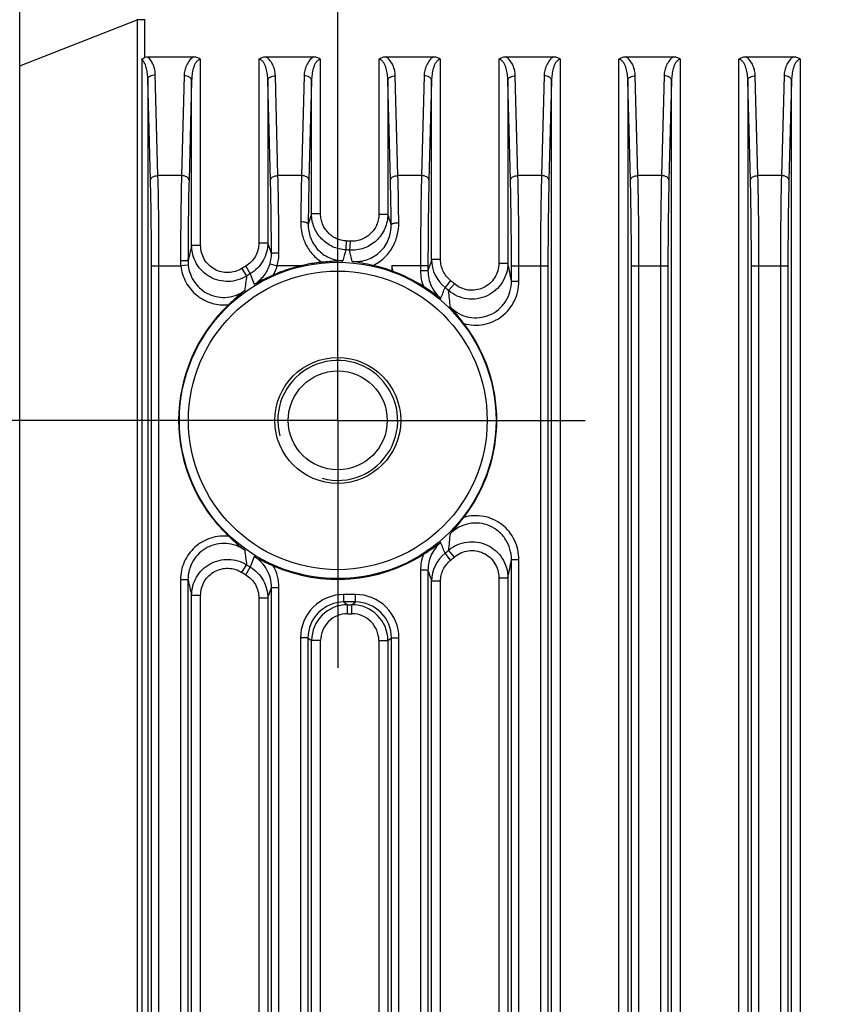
# Model space of a CAD drawing. Header units: millimetres. Extents: x 64 to 504, y 17 to 405.
# Tile 19 of 21: x 449 to 476, y 205 to 237. Entities that reach past the tile are written whole.
import ezdxf
from ezdxf.enums import TextEntityAlignment as Align

# ---------------------------------------------------------------- set-up
doc = ezdxf.new("R2010")
doc.units = ezdxf.units.MM
doc.header["$LTSCALE"] = 32.67
doc.linetypes.add('CENTER', pattern=[0.6, 0.375, -0.075, 0.075, -0.075])
doc.layers.get('0').update_dxf_attribs({"linetype": 'CONTINUOUS'})
for name, color, linetype in [('00_COMPONENTS', 7, 'CONTINUOUS'), ('03_ALL_AXES', 7, 'CONTINUOUS'), ('51__DRAFT_DIMS', 7, 'CONTINUOUS')]:
    doc.layers.add(name, color=color, linetype=linetype)
doc.styles.get("Standard").update_dxf_attribs({"font": 'simfang.ttf'})
doc.dimstyles.new('DIMSTYLE_1', dxfattribs={"dimtxt": 3, "dimasz": 3, "dimexe": 2.5, "dimexo": 0.5, "dimgap": 0.75, "dimtad": 1, "dimdsep": 46, "dimtxsty": 'STANDARD', "dimblk": '_FILLED', "dimblk1": '_FILLED', "dimblk2": '_FILLED', "dimcen": 0.09, "dimclrt": 3, "dimazin": 2, "dimtp": 0.3, "dimtm": 0.3, "dimtfac": 1, "dimtofl": 0, "dimtmove": 0, "dimatfit": 3, "dimldrblk": '_FILLED', "dimfxl": 1, "dimtolj": 1, "dimarcsym": 0})
doc.dimstyles.new('DIMSTYLE_3', dxfattribs={"dimtxt": 3, "dimasz": 3, "dimexe": 2.5, "dimexo": 0.5, "dimgap": 0.75, "dimtad": 1, "dimdec": 1, "dimdsep": 46, "dimtxsty": 'STANDARD', "dimblk": '_FILLED', "dimblk1": '_FILLED', "dimblk2": '_FILLED', "dimcen": 0.09, "dimclrt": 3, "dimazin": 2, "dimtp": 0.2, "dimtm": 0.2, "dimtfac": 1, "dimtdec": 1, "dimtofl": 0, "dimtmove": 0, "dimatfit": 3, "dimldrblk": '_FILLED', "dimfxl": 1, "dimtolj": 1, "dimarcsym": 0})

# ---------------------------------------------------------------- blocks, each defined once
blk = doc.blocks.new('_FILLED')
at = {"color": 0, "linetype": 'ByBlock'}
blk.add_solid([(0, 0), (-1, 0.167), (-1, -0.167)], dxfattribs=at)
blk = doc.blocks.new('*D6')
at = {"layer": '51__DRAFT_DIMS', "color": 4, "transparency": 16777216}
for p, q in [((459.348, 231.38), (459.348, 289.616)), ((492.148, 228.095), (492.148, 289.616)), ((459.348, 287.116), (475.748, 287.116)), ((492.148, 287.116), (475.748, 287.116))]:
    blk.add_line(p, q, dxfattribs=at)
at = {"layer": '51__DRAFT_DIMS', "color": 4, "transparency": 16777216, "xscale": 3, "yscale": 3, "zscale": 3, "rotation": 180}
blk.add_blockref('_FILLED', (459.348, 287.116), dxfattribs=at)
at = {"layer": '51__DRAFT_DIMS', "color": 4, "transparency": 16777216, "xscale": 3, "yscale": 3, "zscale": 3}
blk.add_blockref('_FILLED', (492.148, 287.116), dxfattribs=at)
at = {"layer": '51__DRAFT_DIMS', "color": 3, "transparency": 16777216}
blk.add_text('32.8', height=3, dxfattribs=at).set_placement((475.748, 287.866), align=Align.CENTER)
blk = doc.blocks.new('*D7')
at = {"layer": '51__DRAFT_DIMS', "color": 4, "transparency": 16777216}
for p, q in [((452.668, 223.98), (418.781, 223.98)), ((421.281, 223.98), (421.281, 204.98)), ((421.281, 185.98), (421.281, 204.98)), ((452.668, 185.98), (418.781, 185.98))]:
    blk.add_line(p, q, dxfattribs=at)
at = {"layer": '51__DRAFT_DIMS', "color": 4, "transparency": 16777216, "xscale": 3, "yscale": 3, "zscale": 3}
for p, rotation in [((421.281, 223.98), 90), ((421.281, 185.98), 270)]:
    blk.add_blockref('_FILLED', p, dxfattribs=dict(at, rotation=rotation))
at = {"layer": '51__DRAFT_DIMS', "color": 3, "transparency": 16777216}
blk.add_text('38', height=3, rotation=90, dxfattribs=at).set_placement((420.531, 204.98), align=Align.CENTER)
blk = doc.blocks.new('*D8')
at = {"layer": '51__DRAFT_DIMS', "color": 4, "transparency": 16777216}
for p, q in [((455.398, 248.91), (418.781, 248.91)), ((421.281, 248.91), (421.281, 236.445)), ((421.281, 223.98), (421.281, 236.445)), ((455.112, 223.98), (418.781, 223.98))]:
    blk.add_line(p, q, dxfattribs=at)
at = {"layer": '51__DRAFT_DIMS', "color": 4, "transparency": 16777216, "xscale": 3, "yscale": 3, "zscale": 3}
for p, rotation in [((421.281, 248.91), 90), ((421.281, 223.98), 270)]:
    blk.add_blockref('_FILLED', p, dxfattribs=dict(at, rotation=rotation))
at = {"layer": '51__DRAFT_DIMS', "color": 3, "transparency": 16777216}
blk.add_text('24.9', height=3, rotation=90, dxfattribs=at).set_placement((420.531, 230.967), align=Align.CENTER)

msp = doc.modelspace()

# ---------------------------------------------------------------- linework, layer by layer
at = {"layer": '00_COMPONENTS', "color": 7}
for p, q in [((448.748, 166.91), (448.748, 242.91)), ((453.006, 236.11), (454.547, 236.11)), ((456.948, 236.11), (458.547, 236.11)), ((460.948, 236.11), (462.547, 236.11)), ((464.948, 236.11), (466.547, 236.11)), ((468.948, 236.11), (470.547, 236.11)), ((472.948, 236.11), (474.547, 236.11)), ((461.148, 229.135), (461.148, 228.968))]:
    msp.add_line(p, q, dxfattribs=at)
at = {"layer": '00_COMPONENTS', "color": 4}
for p, q in [((448.748, 235.805), (452.659, 237.348)), ((452.659, 237.348), (452.659, 176.389)), ((452.908, 237.348), (452.659, 237.348)), ((452.908, 237.348), (452.908, 236.089)), ((452.813, 236.029), (452.813, 176.389)), ((454.777, 229.816), (454.777, 236.026)), ((456.718, 236.026), (456.718, 229.903)), ((458.777, 230.866), (458.777, 236.026)), ((460.718, 236.026), (460.718, 230.858)), ((462.777, 229.346), (462.777, 236.026)), ((464.718, 236.026), (464.718, 229.228)), ((466.777, 178.619), (466.777, 236.026)), ((468.718, 178.619), (468.718, 236.026)), ((470.777, 178.619), (470.777, 236.026)), ((472.718, 178.619), (472.718, 236.026)), ((474.777, 178.619), (474.777, 236.026)), ((453.356, 232.147), (453.267, 235.514)), ((453.106, 231.996), (453.017, 235.364)), ((453.017, 235.364), (453.017, 176.389)), ((454.227, 235.473), (454.14, 232.147)), ((454.477, 235.323), (454.39, 231.996)), ((454.477, 229.816), (454.477, 235.323)), ((457.106, 231.996), (457.018, 235.323)), ((457.018, 235.323), (457.018, 229.903)), ((457.356, 232.147), (457.268, 235.473)), ((458.227, 235.473), (458.14, 232.147)), ((458.477, 235.323), (458.39, 231.996)), ((458.477, 230.866), (458.477, 235.323)), ((461.106, 231.996), (461.018, 235.323)), ((461.018, 235.323), (461.018, 230.858)), ((461.356, 232.147), (461.268, 235.473)), ((462.227, 235.473), (462.14, 232.147)), ((462.477, 235.323), (462.39, 231.996)), ((462.477, 229.346), (462.477, 235.323)), ((465.106, 231.996), (465.018, 235.323)), ((465.018, 235.323), (465.018, 229.228)), ((465.356, 232.147), (465.268, 235.473)), ((466.227, 235.473), (466.14, 232.147)), ((466.477, 235.323), (466.39, 231.996)), ((466.477, 178.831), (466.477, 235.323)), ((469.106, 231.996), (469.018, 235.323)), ((469.018, 235.323), (469.018, 178.831)), ((469.356, 232.147), (469.268, 235.473)), ((470.227, 235.473), (470.14, 232.147)), ((470.477, 235.323), (470.39, 231.996)), ((470.477, 178.831), (470.477, 235.323)), ((473.106, 231.996), (473.018, 235.323)), ((473.018, 235.323), (473.018, 178.831)), ((473.356, 232.147), (473.268, 235.473)), ((474.227, 235.473), (474.14, 232.147)), ((474.477, 235.323), (474.39, 231.996)), ((474.477, 178.831), (474.477, 235.323)), ((454.14, 232.147), (453.356, 232.147)), ((458.14, 232.147), (457.356, 232.147)), ((462.14, 232.147), (461.356, 232.147)), ((466.14, 232.147), (465.356, 232.147)), ((470.14, 232.147), (469.356, 232.147)), ((474.14, 232.147), (473.356, 232.147)), ((458.477, 230.866), (458.363, 230.528)), ((458.777, 230.866), (458.477, 230.866)), ((460.718, 230.858), (461.018, 230.858)), ((459.632, 229.966), (459.618, 229.668)), ((459.76, 229.959), (459.739, 229.661)), ((454.777, 229.816), (454.477, 229.816)), ((456.718, 229.903), (457.018, 229.903)), ((457.139, 229.552), (457.018, 229.903)), ((462.777, 229.346), (462.477, 229.346)), ((453.139, 178.859), (453.139, 229.135)), ((453.139, 229.135), (454.115, 229.135)), ((453.389, 178.859), (453.389, 229.135)), ((454.363, 229.162), (454.115, 229.135)), ((456.152, 229.049), (456.311, 228.797)), ((456.279, 229.128), (456.432, 228.871)), ((457.09, 229.205), (457.329, 229.135)), ((458.105, 229.135), (457.329, 229.135)), ((462.356, 229.135), (461.148, 229.135)), ((462.106, 229.135), (462.106, 228.973)), ((462.356, 228.973), (462.106, 228.973)), ((462.356, 229.135), (462.356, 228.973)), ((464.718, 229.228), (465.018, 229.228)), ((465.139, 228.622), (465.139, 229.135)), ((465.139, 229.135), (466.356, 229.135)), ((465.389, 228.622), (465.389, 229.135)), ((466.106, 229.135), (466.106, 178.859)), ((466.356, 229.135), (466.356, 178.859)), ((469.139, 178.859), (469.139, 229.135)), ((469.139, 229.135), (470.356, 229.135)), ((469.389, 178.859), (469.389, 229.135)), ((470.106, 229.135), (470.106, 178.859)), ((470.356, 229.135), (470.356, 178.859)), ((473.139, 178.859), (473.139, 229.135)), ((473.139, 229.135), (474.356, 229.135)), ((473.389, 178.859), (473.389, 229.135)), ((474.106, 229.135), (474.106, 178.859)), ((474.356, 229.135), (474.356, 178.859)), ((463.112, 228.643), (462.925, 228.411)), ((465.139, 228.622), (465.389, 228.622)), ((463.24, 228.537), (463.046, 228.31)), ((463.112, 219.316), (462.925, 219.548)), ((463.24, 219.422), (463.046, 219.649)), ((456.152, 218.91), (456.311, 219.162)), ((456.279, 218.832), (456.432, 219.088)), ((465.139, 190.622), (465.139, 219.337)), ((465.139, 219.337), (465.389, 219.337)), ((465.389, 190.622), (465.389, 219.337)), ((462.106, 218.986), (462.106, 190.973)), ((462.356, 218.986), (462.106, 218.986)), ((462.356, 218.986), (462.356, 190.973)), ((454.106, 218.663), (454.106, 191.296)), ((454.356, 218.663), (454.106, 218.663)), ((454.356, 218.663), (454.356, 191.296)), ((462.477, 191.346), (462.477, 218.613)), ((462.777, 218.613), (462.477, 218.613)), ((462.777, 191.346), (462.777, 218.613)), ((464.718, 218.731), (464.718, 191.228)), ((464.718, 218.731), (465.018, 218.731)), ((465.018, 218.731), (465.018, 191.228)), ((454.477, 191.816), (454.477, 218.143)), ((454.777, 218.143), (454.477, 218.143)), ((454.777, 191.816), (454.777, 218.143)), ((457.018, 218.056), (457.139, 218.409)), ((457.139, 191.55), (457.139, 218.409)), ((457.139, 218.409), (457.389, 218.409)), ((457.389, 191.55), (457.389, 218.409)), ((459.556, 217.923), (459.556, 218.173)), ((459.94, 218.173), (459.556, 218.173)), ((459.94, 217.923), (459.94, 218.173)), ((456.718, 218.056), (456.718, 191.903)), ((456.718, 218.056), (457.018, 218.056)), ((457.018, 218.056), (457.018, 191.903)), ((459.556, 217.923), (459.677, 217.832)), ((459.94, 217.923), (459.556, 217.923)), ((459.677, 217.533), (459.677, 217.832)), ((459.677, 217.832), (459.819, 217.832)), ((459.819, 217.832), (459.94, 217.923)), ((459.819, 217.533), (459.819, 217.832)), ((459.677, 217.533), (459.819, 217.533)), ((458.106, 216.724), (458.106, 193.235)), ((458.356, 216.724), (458.106, 216.724)), ((458.356, 216.724), (458.356, 193.235)), ((458.356, 216.724), (458.477, 216.633)), ((458.477, 193.326), (458.477, 216.633)), ((458.777, 216.633), (458.477, 216.633)), ((458.777, 193.326), (458.777, 216.633)), ((460.718, 216.633), (460.718, 193.326)), ((460.718, 216.633), (461.018, 216.633)), ((461.018, 216.633), (461.139, 216.724)), ((461.018, 216.633), (461.018, 193.326)), ((461.139, 193.235), (461.139, 216.724)), ((461.139, 216.724), (461.389, 216.724)), ((461.389, 193.235), (461.389, 216.724))]:
    msp.add_line(p, q, dxfattribs=at)
for radius in [5.278, 4.98]:
    msp.add_circle((459.348, 223.98), radius, dxfattribs=at)
at = {"layer": '00_COMPONENTS', "color": 7}
for radius in [2.1, 1.65]:
    msp.add_circle((459.348, 223.98), radius, dxfattribs=at)
at = {"layer": '00_COMPONENTS', "color": 4}
for centre, radius, start, end in [((458.122, 237.378), 5.463, 180.1115, 180.3217), ((458.056, 237.348), 5.147, 179.7871, 180), ((319.738, 185.061), 148.518, 17.81728, 17.96057), ((459.348, 223.98), 5.993, 86.0596, 87.2819), ((499.762, 218.992), 46.56, 166.5571, 167.2137), ((516.829, 213.279), 59.513, 164.01472, 164.37971), ((459.348, 223.98), 5.695, 86.0596, 87.2819), ((418.62, 219.065), 42.462, 13.9244, 14.4496), ((455.735, 229.303), 1.629, 179.9278, 185.9206), ((455.583, 229.293), 1.226, 179.8474, 186.1393), ((455.935, 229.546), 1.204, 343.5942, 0.3054), ((455.785, 229.568), 1.603, 344.3226, 0.2192), ((583.032, 189.95), 126.829, 161.90306, 162.08009), ((463.679, 229.346), 1.202, 180.0173, 231.1108), ((459.348, 223.98), 5.993, 120.7963, 122.2276), ((455.934, 229.548), 1.455, 330.2716, 343.4885), ((409.762, 217.329), 52.725, 12.7353, 12.9387), ((463.569, 228.973), 1.462, 179.9905, 201.0908), ((426.721, 221.256), 39.118, 10.8542, 11.7592), ((483.623, 224.957), 27.581, 171.9963, 173.017), ((459.348, 223.98), 5.695, 120.7963, 122.2276), ((564.657, 270.37), 115.908, 200.97929, 201.16437), ((459.348, 223.98), 5.993, 49.5017, 51.0878), ((367.042, 266.101), 103.025, 338.32518, 338.5407), ((459.348, 223.98), 5.695, 49.5017, 51.0878), ((434.75, 225.152), 28.471, 5.2499, 6.3681), ((459.348, 223.98), 2, 255, 195), ((434.962, 222.786), 28.259, 353.6277, 354.7543), ((369.135, 182.685), 100.774, 21.45689, 21.67722), ((483.238, 222.952), 27.193, 186.9757, 188.011), ((564.66, 177.588), 115.912, 158.83564, 159.02071), ((463.569, 218.986), 1.462, 158.9092, 180.0095), ((463.679, 218.613), 1.202, 128.8892, 179.9827), ((459.348, 223.98), 5.695, 308.9122, 310.4983), ((459.348, 223.98), 5.993, 308.9122, 310.4983), ((459.348, 223.98), 5.695, 237.7724, 239.2037), ((455.93, 218.41), 1.459, 359.981, 29.7096), ((427.526, 226.542), 38.297, 348.2311, 349.1555), ((459.348, 223.98), 5.993, 237.7724, 239.2037), ((579.332, 256.807), 122.938, 197.91711, 198.09973), ((498.785, 228.74), 45.557, 192.7786, 193.4501), ((459.555, 216.724), 1.449, 89.9811, 180.0019), ((459.94, 216.724), 1.449, 359.9981, 90.0189), ((459.555, 216.724), 1.199, 89.9623, 180.0136), ((459.677, 216.633), 1.2, 90.0036, 179.9879), ((459.819, 216.633), 1.2, 0.0121, 89.9964), ((459.94, 216.724), 1.199, 359.9864, 90.0377), ((459.677, 216.633), 0.899, 89.9811, 180.0019), ((459.819, 216.633), 0.899, 359.9981, 90.0189)]:
    msp.add_arc(centre, radius, start, end, dxfattribs=at)
at = {"layer": '00_COMPONENTS', "color": 7}
for centre, radius, start, end in [((459.348, 223.98), 5.303, 103.5499, 113.9244), ((459.348, 223.978), 5.304, 100.8708, 103.5496), ((459.35, 223.975), 5.308, 95.671, 100.8828), ((459.333, 223.921), 5.363, 70.2232, 77.2103), ((464.387, 237.586), 9.207, 249.4023, 249.6791), ((459.348, 223.98), 5.303, 57.4042, 69.6777), ((459.348, 223.98), 5.303, 133.177, 226.823), ((459.348, 223.98), 5.303, 322.4173, 37.5827), ((459.348, 223.98), 5.303, 246.0756, 302.5958)]:
    msp.add_arc(centre, radius, start, end, dxfattribs=at)
for points, knots in [([(452.813, 236.029), (452.82, 236.035), (452.851, 236.057), (452.883, 236.076), (452.908, 236.089)], [0, 0, 0, 0, 0.24631, 1, 1, 1, 1]), ([(452.908, 236.089), (452.916, 236.093), (452.947, 236.105), (452.981, 236.11), (453.006, 236.11)], [0, 0, 0, 0, 0.250649, 1, 1, 1, 1]), ([(454.547, 236.11), (454.589, 236.11), (454.652, 236.1), (454.728, 236.065), (454.762, 236.04), (454.777, 236.026)], [0, 0, 0, 0, 0.499246, 0.749661, 1, 1, 1, 1]), ([(456.718, 236.026), (456.734, 236.04), (456.768, 236.065), (456.844, 236.1), (456.907, 236.11), (456.948, 236.11)], [0, 0, 0, 0, 0.250356, 0.50077, 1, 1, 1, 1]), ([(458.547, 236.11), (458.589, 236.11), (458.652, 236.1), (458.728, 236.065), (458.762, 236.04), (458.777, 236.026)], [0, 0, 0, 0, 0.49922, 0.749637, 1, 1, 1, 1]), ([(460.718, 236.026), (460.734, 236.04), (460.768, 236.065), (460.844, 236.1), (460.907, 236.11), (460.948, 236.11)], [0, 0, 0, 0, 0.250354, 0.500768, 1, 1, 1, 1]), ([(462.547, 236.11), (462.589, 236.11), (462.652, 236.1), (462.728, 236.065), (462.762, 236.04), (462.777, 236.026)], [0, 0, 0, 0, 0.499248, 0.749663, 1, 1, 1, 1]), ([(464.718, 236.026), (464.734, 236.04), (464.768, 236.065), (464.844, 236.1), (464.907, 236.11), (464.948, 236.11)], [0, 0, 0, 0, 0.250342, 0.500757, 1, 1, 1, 1]), ([(466.547, 236.11), (466.589, 236.11), (466.652, 236.1), (466.728, 236.065), (466.762, 236.04), (466.777, 236.026)], [0, 0, 0, 0, 0.499247, 0.749662, 1, 1, 1, 1]), ([(468.718, 236.026), (468.734, 236.04), (468.768, 236.065), (468.844, 236.1), (468.907, 236.11), (468.948, 236.11)], [0, 0, 0, 0, 0.25034, 0.500755, 1, 1, 1, 1]), ([(470.547, 236.11), (470.589, 236.11), (470.652, 236.1), (470.728, 236.065), (470.762, 236.04), (470.777, 236.026)], [0, 0, 0, 0, 0.499247, 0.749662, 1, 1, 1, 1]), ([(472.718, 236.026), (472.734, 236.04), (472.768, 236.065), (472.844, 236.1), (472.907, 236.11), (472.948, 236.11)], [0, 0, 0, 0, 0.25034, 0.500756, 1, 1, 1, 1]), ([(474.547, 236.11), (474.589, 236.11), (474.652, 236.1), (474.728, 236.065), (474.762, 236.04), (474.777, 236.026)], [0, 0, 0, 0, 0.499247, 0.749661, 1, 1, 1, 1]), ([(459.515, 229.303), (459.46, 229.302), (459.229, 229.294), (459, 229.274), (458.825, 229.257)], [0, 0, 0, 0, 0.238512, 1, 1, 1, 1]), ([(460.52, 229.151), (460.403, 229.177), (460.175, 229.227), (459.946, 229.267), (459.834, 229.283)], [0, 0, 0, 0, 0.516664, 1, 1, 1, 1]), ([(457.197, 228.827), (457.141, 228.802), (456.928, 228.706), (456.718, 228.604), (456.567, 228.522)], [0, 0, 0, 0, 0.262708, 1, 1, 1, 1]), ([(456.247, 228.31), (456.158, 228.239), (455.98, 228.088), (455.808, 227.929), (455.719, 227.846)], [0, 0, 0, 0, 0.483432, 1, 1, 1, 1]), ([(462.782, 228.05), (462.738, 228.084), (462.55, 228.222), (462.354, 228.351), (462.204, 228.447)], [0, 0, 0, 0, 0.238492, 1, 1, 1, 1]), ([(463.55, 227.214), (463.476, 227.31), (463.331, 227.495), (463.179, 227.673), (463.102, 227.757)], [0, 0, 0, 0, 0.516446, 1, 1, 1, 1]), ([(463.102, 220.202), (463.179, 220.286), (463.331, 220.465), (463.476, 220.649), (463.55, 220.746)], [0, 0, 0, 0, 0.483555, 1, 1, 1, 1]), ([(455.719, 220.113), (455.808, 220.03), (455.98, 219.871), (456.158, 219.72), (456.247, 219.649)], [0, 0, 0, 0, 0.516579, 1, 1, 1, 1]), ([(462.204, 219.512), (462.256, 219.545), (462.452, 219.672), (462.645, 219.805), (462.782, 219.909)], [0, 0, 0, 0, 0.262688, 1, 1, 1, 1]), ([(456.567, 219.437), (456.616, 219.411), (456.823, 219.302), (457.035, 219.205), (457.197, 219.133)], [0, 0, 0, 0, 0.238481, 1, 1, 1, 1])]:
    msp.add_open_spline(points, degree=3, knots=knots, dxfattribs=at)
at = {"layer": '00_COMPONENTS', "color": 4}
for points, knots in [([(453.017, 235.364), (453.016, 235.423), (453.009, 235.541), (452.983, 235.686), (452.951, 235.8), (452.918, 235.884), (452.876, 235.963), (452.836, 236.01), (452.813, 236.029)], [0, 0, 0, 0, 0.247961, 0.496364, 0.621028, 0.746198, 0.872259, 1, 1, 1, 1]), ([(453.267, 235.514), (453.266, 235.568), (453.254, 235.676), (453.207, 235.835), (453.128, 235.986), (453.051, 236.073), (453.006, 236.11)], [0, 0, 0, 0, 0.241486, 0.485976, 0.736994, 1, 1, 1, 1]), ([(454.547, 236.11), (454.491, 236.075), (454.395, 235.987), (454.299, 235.824), (454.243, 235.651), (454.229, 235.532), (454.227, 235.473)], [0, 0, 0, 0, 0.266303, 0.517415, 0.760496, 1, 1, 1, 1]), ([(454.777, 236.026), (454.768, 236.026), (454.75, 236.024), (454.716, 236.013), (454.679, 235.988), (454.642, 235.95), (454.612, 235.908), (454.587, 235.863), (454.559, 235.801), (454.532, 235.721), (454.508, 235.623), (454.491, 235.523), (454.481, 235.423), (454.478, 235.356), (454.477, 235.323)], [0, 0, 0, 0, 0.033208, 0.066194, 0.131021, 0.194814, 0.257902, 0.320532, 0.382855, 0.506874, 0.630444, 0.753753, 0.876913, 1, 1, 1, 1]), ([(457.018, 235.323), (457.018, 235.356), (457.015, 235.423), (457.005, 235.523), (456.988, 235.623), (456.964, 235.721), (456.936, 235.801), (456.908, 235.863), (456.883, 235.908), (456.853, 235.95), (456.817, 235.988), (456.772, 236.018), (456.736, 236.026), (456.718, 236.026)], [0, 0, 0, 0, 0.123132, 0.246338, 0.369693, 0.493309, 0.617376, 0.679724, 0.742379, 0.80549, 0.869302, 0.93414, 1, 1, 1, 1]), ([(457.268, 235.473), (457.266, 235.532), (457.252, 235.651), (457.197, 235.824), (457.101, 235.987), (457.004, 236.075), (456.948, 236.11)], [0, 0, 0, 0, 0.239497, 0.482574, 0.733689, 1, 1, 1, 1]), ([(458.547, 236.11), (458.491, 236.075), (458.395, 235.987), (458.299, 235.824), (458.243, 235.651), (458.229, 235.532), (458.227, 235.473)], [0, 0, 0, 0, 0.266316, 0.517441, 0.760515, 1, 1, 1, 1]), ([(458.777, 236.026), (458.768, 236.026), (458.75, 236.024), (458.716, 236.013), (458.679, 235.988), (458.642, 235.95), (458.612, 235.908), (458.587, 235.863), (458.559, 235.801), (458.532, 235.721), (458.508, 235.623), (458.491, 235.523), (458.481, 235.423), (458.478, 235.356), (458.477, 235.323)], [0, 0, 0, 0, 0.0332, 0.06618, 0.130998, 0.194793, 0.257886, 0.320523, 0.382853, 0.50688, 0.630453, 0.753761, 0.876918, 1, 1, 1, 1]), ([(461.018, 235.323), (461.018, 235.356), (461.015, 235.423), (461.005, 235.523), (460.988, 235.623), (460.964, 235.721), (460.936, 235.801), (460.908, 235.863), (460.883, 235.908), (460.853, 235.95), (460.817, 235.988), (460.78, 236.013), (460.745, 236.024), (460.727, 236.026), (460.718, 236.026)], [0, 0, 0, 0, 0.123089, 0.246251, 0.369564, 0.493138, 0.617167, 0.679496, 0.74213, 0.805221, 0.869009, 0.93382, 0.966798, 1, 1, 1, 1]), ([(461.268, 235.473), (461.266, 235.532), (461.252, 235.651), (461.197, 235.824), (461.101, 235.987), (461.004, 236.075), (460.948, 236.11)], [0, 0, 0, 0, 0.239495, 0.482574, 0.733696, 1, 1, 1, 1]), ([(462.547, 236.11), (462.491, 236.075), (462.395, 235.987), (462.299, 235.824), (462.243, 235.651), (462.229, 235.532), (462.227, 235.473)], [0, 0, 0, 0, 0.266303, 0.517415, 0.760496, 1, 1, 1, 1]), ([(462.777, 236.026), (462.768, 236.026), (462.75, 236.024), (462.716, 236.013), (462.679, 235.988), (462.642, 235.95), (462.612, 235.908), (462.587, 235.863), (462.559, 235.801), (462.532, 235.721), (462.508, 235.623), (462.491, 235.523), (462.481, 235.423), (462.478, 235.356), (462.477, 235.323)], [0, 0, 0, 0, 0.033208, 0.066194, 0.131021, 0.194814, 0.257902, 0.320532, 0.382855, 0.506874, 0.630444, 0.753753, 0.876913, 1, 1, 1, 1]), ([(465.018, 235.323), (465.018, 235.356), (465.015, 235.423), (465.005, 235.523), (464.988, 235.623), (464.964, 235.721), (464.936, 235.801), (464.908, 235.863), (464.883, 235.908), (464.853, 235.95), (464.817, 235.988), (464.772, 236.018), (464.736, 236.026), (464.718, 236.026)], [0, 0, 0, 0, 0.123132, 0.246338, 0.369693, 0.493309, 0.617376, 0.679724, 0.742379, 0.80549, 0.869302, 0.93414, 1, 1, 1, 1]), ([(465.268, 235.473), (465.266, 235.532), (465.252, 235.651), (465.197, 235.824), (465.101, 235.987), (465.004, 236.075), (464.948, 236.11)], [0, 0, 0, 0, 0.239497, 0.482574, 0.733689, 1, 1, 1, 1]), ([(466.547, 236.11), (466.491, 236.075), (466.395, 235.987), (466.299, 235.824), (466.243, 235.651), (466.229, 235.532), (466.227, 235.473)], [0, 0, 0, 0, 0.266303, 0.517415, 0.760496, 1, 1, 1, 1]), ([(466.777, 236.026), (466.768, 236.026), (466.75, 236.024), (466.716, 236.013), (466.679, 235.988), (466.642, 235.95), (466.612, 235.908), (466.587, 235.863), (466.559, 235.801), (466.532, 235.721), (466.508, 235.623), (466.491, 235.523), (466.481, 235.423), (466.478, 235.356), (466.477, 235.323)], [0, 0, 0, 0, 0.033208, 0.066194, 0.131021, 0.194814, 0.257902, 0.320532, 0.382855, 0.506874, 0.630444, 0.753753, 0.876913, 1, 1, 1, 1]), ([(469.018, 235.323), (469.018, 235.356), (469.015, 235.423), (469.005, 235.523), (468.988, 235.623), (468.964, 235.721), (468.936, 235.801), (468.908, 235.863), (468.883, 235.908), (468.853, 235.95), (468.817, 235.988), (468.772, 236.018), (468.736, 236.026), (468.718, 236.026)], [0, 0, 0, 0, 0.123132, 0.246338, 0.369693, 0.493309, 0.617376, 0.679724, 0.742379, 0.80549, 0.869302, 0.93414, 1, 1, 1, 1]), ([(469.268, 235.473), (469.266, 235.532), (469.252, 235.651), (469.197, 235.824), (469.101, 235.987), (469.004, 236.075), (468.948, 236.11)], [0, 0, 0, 0, 0.239497, 0.482574, 0.733689, 1, 1, 1, 1]), ([(470.547, 236.11), (470.491, 236.075), (470.395, 235.987), (470.299, 235.824), (470.243, 235.651), (470.229, 235.532), (470.227, 235.473)], [0, 0, 0, 0, 0.266303, 0.517415, 0.760496, 1, 1, 1, 1]), ([(470.777, 236.026), (470.768, 236.026), (470.75, 236.024), (470.716, 236.013), (470.679, 235.988), (470.642, 235.95), (470.612, 235.908), (470.587, 235.863), (470.559, 235.801), (470.532, 235.721), (470.508, 235.623), (470.491, 235.523), (470.481, 235.423), (470.478, 235.356), (470.477, 235.323)], [0, 0, 0, 0, 0.033208, 0.066194, 0.131021, 0.194814, 0.257902, 0.320532, 0.382855, 0.506874, 0.630444, 0.753753, 0.876913, 1, 1, 1, 1]), ([(473.018, 235.323), (473.018, 235.356), (473.015, 235.423), (473.005, 235.523), (472.988, 235.623), (472.964, 235.721), (472.936, 235.801), (472.908, 235.863), (472.883, 235.908), (472.853, 235.95), (472.817, 235.988), (472.772, 236.018), (472.736, 236.026), (472.718, 236.026)], [0, 0, 0, 0, 0.123132, 0.246338, 0.369693, 0.493309, 0.617376, 0.679724, 0.742379, 0.80549, 0.869302, 0.93414, 1, 1, 1, 1]), ([(473.268, 235.473), (473.266, 235.532), (473.252, 235.651), (473.197, 235.824), (473.101, 235.987), (473.004, 236.075), (472.948, 236.11)], [0, 0, 0, 0, 0.239497, 0.482574, 0.733689, 1, 1, 1, 1]), ([(474.547, 236.11), (474.491, 236.075), (474.395, 235.987), (474.299, 235.824), (474.243, 235.651), (474.229, 235.532), (474.227, 235.473)], [0, 0, 0, 0, 0.266303, 0.517415, 0.760496, 1, 1, 1, 1]), ([(474.777, 236.026), (474.768, 236.026), (474.75, 236.024), (474.716, 236.013), (474.679, 235.988), (474.642, 235.95), (474.612, 235.908), (474.587, 235.863), (474.559, 235.801), (474.532, 235.721), (474.508, 235.623), (474.491, 235.523), (474.481, 235.423), (474.478, 235.356), (474.477, 235.323)], [0, 0, 0, 0, 0.033208, 0.066194, 0.131021, 0.194814, 0.257902, 0.320532, 0.382855, 0.506874, 0.630444, 0.753753, 0.876913, 1, 1, 1, 1]), ([(453.017, 235.364), (453.018, 235.374), (453.022, 235.394), (453.038, 235.422), (453.062, 235.448), (453.105, 235.479), (453.175, 235.506), (453.235, 235.514), (453.267, 235.514)], [0, 0, 0, 0, 0.093319, 0.193317, 0.30353, 0.425318, 0.699725, 1, 1, 1, 1]), ([(454.477, 235.323), (454.477, 235.332), (454.473, 235.353), (454.457, 235.381), (454.433, 235.407), (454.389, 235.438), (454.32, 235.465), (454.259, 235.473), (454.227, 235.473)], [0, 0, 0, 0, 0.093319, 0.193317, 0.30353, 0.425318, 0.699725, 1, 1, 1, 1]), ([(457.018, 235.323), (457.019, 235.332), (457.023, 235.353), (457.039, 235.381), (457.063, 235.407), (457.106, 235.438), (457.176, 235.465), (457.236, 235.473), (457.268, 235.473)], [0, 0, 0, 0, 0.093319, 0.193317, 0.30353, 0.425318, 0.699725, 1, 1, 1, 1]), ([(458.477, 235.323), (458.477, 235.332), (458.473, 235.353), (458.457, 235.381), (458.433, 235.407), (458.389, 235.438), (458.32, 235.465), (458.259, 235.473), (458.227, 235.473)], [0, 0, 0, 0, 0.093319, 0.193317, 0.30353, 0.425318, 0.699725, 1, 1, 1, 1]), ([(461.018, 235.323), (461.019, 235.332), (461.023, 235.353), (461.039, 235.381), (461.063, 235.407), (461.106, 235.438), (461.176, 235.465), (461.236, 235.473), (461.268, 235.473)], [0, 0, 0, 0, 0.093319, 0.193317, 0.30353, 0.425318, 0.699725, 1, 1, 1, 1]), ([(462.477, 235.323), (462.477, 235.332), (462.473, 235.353), (462.457, 235.381), (462.433, 235.407), (462.389, 235.438), (462.32, 235.465), (462.259, 235.473), (462.227, 235.473)], [0, 0, 0, 0, 0.093319, 0.193317, 0.30353, 0.425318, 0.699725, 1, 1, 1, 1]), ([(465.018, 235.323), (465.019, 235.332), (465.023, 235.353), (465.039, 235.381), (465.063, 235.407), (465.106, 235.438), (465.176, 235.465), (465.236, 235.473), (465.268, 235.473)], [0, 0, 0, 0, 0.093319, 0.193317, 0.30353, 0.425318, 0.699725, 1, 1, 1, 1]), ([(466.477, 235.323), (466.477, 235.332), (466.473, 235.353), (466.457, 235.381), (466.433, 235.407), (466.389, 235.438), (466.32, 235.465), (466.259, 235.473), (466.227, 235.473)], [0, 0, 0, 0, 0.093319, 0.193317, 0.30353, 0.425318, 0.699725, 1, 1, 1, 1]), ([(469.018, 235.323), (469.019, 235.332), (469.023, 235.353), (469.039, 235.381), (469.063, 235.407), (469.106, 235.438), (469.176, 235.465), (469.236, 235.473), (469.268, 235.473)], [0, 0, 0, 0, 0.093319, 0.193317, 0.30353, 0.425318, 0.699725, 1, 1, 1, 1]), ([(470.477, 235.323), (470.477, 235.332), (470.473, 235.353), (470.457, 235.381), (470.433, 235.407), (470.389, 235.438), (470.32, 235.465), (470.259, 235.473), (470.227, 235.473)], [0, 0, 0, 0, 0.093319, 0.193317, 0.30353, 0.425318, 0.699725, 1, 1, 1, 1]), ([(473.018, 235.323), (473.019, 235.332), (473.023, 235.353), (473.039, 235.381), (473.063, 235.407), (473.106, 235.438), (473.176, 235.465), (473.236, 235.473), (473.268, 235.473)], [0, 0, 0, 0, 0.093319, 0.193317, 0.30353, 0.425318, 0.699725, 1, 1, 1, 1]), ([(474.477, 235.323), (474.477, 235.332), (474.473, 235.353), (474.457, 235.381), (474.433, 235.407), (474.389, 235.438), (474.32, 235.465), (474.259, 235.473), (474.227, 235.473)], [0, 0, 0, 0, 0.093319, 0.193317, 0.30353, 0.425318, 0.699725, 1, 1, 1, 1]), ([(453.106, 231.996), (453.106, 232.006), (453.111, 232.026), (453.126, 232.054), (453.15, 232.08), (453.194, 232.111), (453.263, 232.138), (453.324, 232.146), (453.356, 232.147)], [0, 0, 0, 0, 0.093319, 0.193317, 0.30353, 0.425318, 0.699725, 1, 1, 1, 1]), ([(453.139, 229.135), (453.139, 229.638), (453.134, 230.591), (453.118, 231.545), (453.106, 231.996)], [0, 0, 0, 0, 0.527301, 1, 1, 1, 1]), ([(453.389, 229.135), (453.389, 229.664), (453.384, 230.668), (453.368, 231.672), (453.356, 232.147)], [0, 0, 0, 0, 0.527302, 1, 1, 1, 1]), ([(454.14, 232.147), (454.129, 231.699), (454.113, 230.752), (454.107, 229.804), (454.106, 229.305)], [0, 0, 0, 0, 0.472688, 1, 1, 1, 1]), ([(454.39, 231.996), (454.389, 232.006), (454.385, 232.026), (454.369, 232.054), (454.345, 232.08), (454.301, 232.111), (454.232, 232.138), (454.171, 232.146), (454.14, 232.147)], [0, 0, 0, 0, 0.093319, 0.193317, 0.30353, 0.425318, 0.699725, 1, 1, 1, 1]), ([(454.39, 231.996), (454.378, 231.571), (454.363, 230.671), (454.357, 229.771), (454.356, 229.296)], [0, 0, 0, 0, 0.472689, 1, 1, 1, 1]), ([(457.106, 231.996), (457.106, 232.006), (457.111, 232.026), (457.126, 232.054), (457.15, 232.08), (457.194, 232.111), (457.263, 232.138), (457.324, 232.146), (457.356, 232.147)], [0, 0, 0, 0, 0.093319, 0.193317, 0.30353, 0.425318, 0.699725, 1, 1, 1, 1]), ([(457.139, 229.552), (457.137, 229.981), (457.131, 230.796), (457.116, 231.611), (457.106, 231.996)], [0, 0, 0, 0, 0.527021, 1, 1, 1, 1]), ([(457.389, 229.574), (457.387, 230.026), (457.381, 230.884), (457.366, 231.741), (457.356, 232.147)], [0, 0, 0, 0, 0.527023, 1, 1, 1, 1]), ([(458.14, 232.147), (458.137, 232.027), (458.125, 231.512), (458.118, 230.997), (458.114, 230.601)], [0, 0, 0, 0, 0.232331, 1, 1, 1, 1]), ([(458.39, 231.996), (458.389, 232.006), (458.385, 232.026), (458.369, 232.054), (458.345, 232.08), (458.301, 232.111), (458.232, 232.138), (458.171, 232.146), (458.14, 232.147)], [0, 0, 0, 0, 0.093319, 0.193317, 0.30353, 0.425318, 0.699725, 1, 1, 1, 1]), ([(458.39, 231.996), (458.387, 231.882), (458.375, 231.393), (458.367, 230.904), (458.363, 230.528)], [0, 0, 0, 0, 0.232333, 1, 1, 1, 1]), ([(461.106, 231.996), (461.106, 232.006), (461.111, 232.026), (461.126, 232.054), (461.15, 232.08), (461.194, 232.111), (461.263, 232.138), (461.324, 232.146), (461.356, 232.147)], [0, 0, 0, 0, 0.093319, 0.193317, 0.30353, 0.425318, 0.699725, 1, 1, 1, 1]), ([(461.132, 230.505), (461.131, 230.637), (461.125, 231.134), (461.115, 231.631), (461.106, 231.996)], [0, 0, 0, 0, 0.26588, 1, 1, 1, 1]), ([(461.382, 230.577), (461.381, 230.716), (461.375, 231.239), (461.365, 231.763), (461.356, 232.147)], [0, 0, 0, 0, 0.265881, 1, 1, 1, 1]), ([(462.14, 232.147), (462.128, 231.672), (462.112, 230.668), (462.106, 229.664), (462.106, 229.135)], [0, 0, 0, 0, 0.472696, 1, 1, 1, 1]), ([(462.39, 231.996), (462.389, 232.006), (462.385, 232.026), (462.369, 232.054), (462.345, 232.08), (462.301, 232.111), (462.232, 232.138), (462.171, 232.146), (462.14, 232.147)], [0, 0, 0, 0, 0.093319, 0.193317, 0.30353, 0.425318, 0.699725, 1, 1, 1, 1]), ([(462.39, 231.996), (462.378, 231.545), (462.361, 230.591), (462.356, 229.638), (462.356, 229.135)], [0, 0, 0, 0, 0.472697, 1, 1, 1, 1]), ([(465.106, 231.996), (465.106, 232.006), (465.111, 232.026), (465.126, 232.054), (465.15, 232.08), (465.194, 232.111), (465.263, 232.138), (465.324, 232.146), (465.356, 232.147)], [0, 0, 0, 0, 0.093319, 0.193317, 0.30353, 0.425318, 0.699725, 1, 1, 1, 1]), ([(465.139, 229.135), (465.139, 229.638), (465.134, 230.591), (465.118, 231.545), (465.106, 231.996)], [0, 0, 0, 0, 0.527301, 1, 1, 1, 1]), ([(465.389, 229.135), (465.389, 229.664), (465.384, 230.668), (465.368, 231.672), (465.356, 232.147)], [0, 0, 0, 0, 0.527302, 1, 1, 1, 1]), ([(466.14, 232.147), (466.128, 231.672), (466.112, 230.668), (466.106, 229.664), (466.106, 229.135)], [0, 0, 0, 0, 0.472695, 1, 1, 1, 1]), ([(466.39, 231.996), (466.389, 232.006), (466.385, 232.026), (466.369, 232.054), (466.345, 232.08), (466.301, 232.111), (466.232, 232.138), (466.171, 232.146), (466.14, 232.147)], [0, 0, 0, 0, 0.093319, 0.193317, 0.30353, 0.425318, 0.699725, 1, 1, 1, 1]), ([(466.39, 231.996), (466.378, 231.545), (466.361, 230.591), (466.356, 229.638), (466.356, 229.135)], [0, 0, 0, 0, 0.472695, 1, 1, 1, 1]), ([(469.106, 231.996), (469.106, 232.006), (469.111, 232.026), (469.126, 232.054), (469.15, 232.08), (469.194, 232.111), (469.263, 232.138), (469.324, 232.146), (469.356, 232.147)], [0, 0, 0, 0, 0.093319, 0.193317, 0.30353, 0.425318, 0.699725, 1, 1, 1, 1]), ([(469.139, 229.135), (469.139, 229.638), (469.134, 230.591), (469.118, 231.545), (469.106, 231.996)], [0, 0, 0, 0, 0.527301, 1, 1, 1, 1]), ([(469.389, 229.135), (469.389, 229.664), (469.384, 230.668), (469.368, 231.672), (469.356, 232.147)], [0, 0, 0, 0, 0.527302, 1, 1, 1, 1]), ([(470.14, 232.147), (470.128, 231.672), (470.112, 230.668), (470.106, 229.664), (470.106, 229.135)], [0, 0, 0, 0, 0.472695, 1, 1, 1, 1]), ([(470.39, 231.996), (470.389, 232.006), (470.385, 232.026), (470.369, 232.054), (470.345, 232.08), (470.301, 232.111), (470.232, 232.138), (470.171, 232.146), (470.14, 232.147)], [0, 0, 0, 0, 0.093319, 0.193317, 0.30353, 0.425318, 0.699725, 1, 1, 1, 1]), ([(470.39, 231.996), (470.378, 231.545), (470.361, 230.591), (470.356, 229.638), (470.356, 229.135)], [0, 0, 0, 0, 0.472695, 1, 1, 1, 1]), ([(473.106, 231.996), (473.106, 232.006), (473.111, 232.026), (473.126, 232.054), (473.15, 232.08), (473.194, 232.111), (473.263, 232.138), (473.324, 232.146), (473.356, 232.147)], [0, 0, 0, 0, 0.093319, 0.193317, 0.30353, 0.425318, 0.699725, 1, 1, 1, 1]), ([(473.139, 229.135), (473.139, 229.638), (473.134, 230.591), (473.118, 231.545), (473.106, 231.996)], [0, 0, 0, 0, 0.527301, 1, 1, 1, 1]), ([(473.389, 229.135), (473.389, 229.664), (473.384, 230.668), (473.368, 231.672), (473.356, 232.147)], [0, 0, 0, 0, 0.527302, 1, 1, 1, 1]), ([(474.14, 232.147), (474.128, 231.672), (474.112, 230.668), (474.106, 229.664), (474.106, 229.135)], [0, 0, 0, 0, 0.472695, 1, 1, 1, 1]), ([(474.39, 231.996), (474.389, 232.006), (474.385, 232.026), (474.369, 232.054), (474.345, 232.08), (474.301, 232.111), (474.232, 232.138), (474.171, 232.146), (474.14, 232.147)], [0, 0, 0, 0, 0.093319, 0.193317, 0.30353, 0.425318, 0.699725, 1, 1, 1, 1]), ([(474.39, 231.996), (474.378, 231.545), (474.361, 230.591), (474.356, 229.638), (474.356, 229.135)], [0, 0, 0, 0, 0.472695, 1, 1, 1, 1]), ([(458.114, 230.601), (458.112, 230.472), (458.14, 230.209), (458.274, 229.833), (458.503, 229.5), (458.711, 229.327), (458.825, 229.257)], [0, 0, 0, 0, 0.245108, 0.494771, 0.746965, 1, 1, 1, 1]), ([(458.363, 230.528), (458.362, 230.54), (458.345, 230.556), (458.317, 230.569), (458.286, 230.58), (458.249, 230.589), (458.191, 230.598), (458.145, 230.601), (458.114, 230.601)], [0, 0, 0, 0, 0.128923, 0.227668, 0.349856, 0.492782, 0.652292, 1, 1, 1, 1]), ([(459.618, 229.668), (459.542, 229.672), (459.39, 229.693), (459.174, 229.769), (458.976, 229.884), (458.803, 230.034), (458.661, 230.214), (458.556, 230.418), (458.492, 230.638), (458.477, 230.791), (458.477, 230.866)], [0, 0, 0, 0, 0.125012, 0.250025, 0.375037, 0.500044, 0.625044, 0.750037, 0.875021, 1, 1, 1, 1]), ([(459.632, 229.966), (459.575, 229.969), (459.461, 229.985), (459.299, 230.042), (459.15, 230.128), (459.02, 230.241), (458.914, 230.377), (458.836, 230.53), (458.788, 230.695), (458.777, 230.809), (458.777, 230.866)], [0, 0, 0, 0, 0.124998, 0.249996, 0.374995, 0.499993, 0.624993, 0.749994, 0.874996, 1, 1, 1, 1]), ([(461.018, 230.858), (461.018, 230.777), (461.001, 230.613), (460.927, 230.377), (460.806, 230.162), (460.644, 229.976), (460.448, 229.826), (460.225, 229.72), (459.985, 229.661), (459.821, 229.655), (459.739, 229.661)], [0, 0, 0, 0, 0.124976, 0.249959, 0.374952, 0.499953, 0.624961, 0.749973, 0.874986, 1, 1, 1, 1]), ([(460.718, 230.858), (460.718, 230.797), (460.706, 230.674), (460.65, 230.497), (460.56, 230.335), (460.439, 230.195), (460.292, 230.083), (460.124, 230.003), (459.944, 229.958), (459.821, 229.954), (459.76, 229.959)], [0, 0, 0, 0, 0.125004, 0.250006, 0.375007, 0.500006, 0.625004, 0.750001, 0.874998, 1, 1, 1, 1]), ([(458.363, 230.528), (458.362, 230.454), (458.373, 230.303), (458.431, 230.081), (458.531, 229.87), (458.671, 229.681), (458.848, 229.523), (459.053, 229.403), (459.278, 229.326), (459.436, 229.306), (459.515, 229.303)], [0, 0, 0, 0, 0.119774, 0.242311, 0.366984, 0.492974, 0.619572, 0.74636, 0.87318, 1, 1, 1, 1]), ([(459.834, 229.283), (459.919, 229.276), (460.09, 229.278), (460.34, 229.336), (460.571, 229.446), (460.774, 229.603), (460.937, 229.799), (461.053, 230.023), (461.12, 230.261), (461.133, 230.424), (461.132, 230.505)], [0, 0, 0, 0, 0.126616, 0.253232, 0.37984, 0.506348, 0.632404, 0.757293, 0.880082, 1, 1, 1, 1]), ([(460.52, 229.151), (460.588, 229.182), (460.718, 229.255), (460.893, 229.393), (461.045, 229.556), (461.212, 229.8), (461.35, 230.142), (461.384, 230.433), (461.382, 230.577)], [0, 0, 0, 0, 0.126535, 0.253039, 0.379422, 0.505508, 0.755071, 1, 1, 1, 1]), ([(461.132, 230.505), (461.134, 230.516), (461.151, 230.532), (461.179, 230.545), (461.21, 230.556), (461.247, 230.565), (461.305, 230.574), (461.351, 230.577), (461.382, 230.577)], [0, 0, 0, 0, 0.127858, 0.226459, 0.348685, 0.491787, 0.651572, 1, 1, 1, 1]), ([(456.311, 228.797), (456.221, 228.741), (456.025, 228.651), (455.707, 228.6), (455.387, 228.634), (455.087, 228.752), (454.829, 228.945), (454.63, 229.199), (454.506, 229.496), (454.477, 229.71), (454.477, 229.816)], [0, 0, 0, 0, 0.124996, 0.250009, 0.375032, 0.500054, 0.625066, 0.750061, 0.875038, 1, 1, 1, 1]), ([(456.152, 229.049), (456.084, 229.007), (455.937, 228.939), (455.698, 228.9), (455.458, 228.926), (455.232, 229.015), (455.039, 229.161), (454.891, 229.352), (454.798, 229.576), (454.777, 229.736), (454.777, 229.816)], [0, 0, 0, 0, 0.125001, 0.249997, 0.374989, 0.499982, 0.624978, 0.749979, 0.874987, 1, 1, 1, 1]), ([(456.718, 229.903), (456.718, 229.825), (456.698, 229.67), (456.61, 229.452), (456.469, 229.264), (456.346, 229.167), (456.279, 229.128)], [0, 0, 0, 0, 0.250007, 0.500009, 0.750006, 1, 1, 1, 1]), ([(457.018, 229.903), (457.018, 229.8), (456.991, 229.593), (456.873, 229.303), (456.685, 229.053), (456.521, 228.924), (456.432, 228.871)], [0, 0, 0, 0, 0.249973, 0.499963, 0.749972, 1, 1, 1, 1]), ([(454.356, 229.296), (454.356, 229.297), (454.353, 229.297), (454.349, 229.298), (454.343, 229.299), (454.334, 229.299), (454.323, 229.3), (454.305, 229.301), (454.278, 229.302), (454.241, 229.303), (454.199, 229.304), (454.154, 229.304), (454.122, 229.305), (454.106, 229.305)], [0, 0, 0, 0, 0.008579, 0.025938, 0.052147, 0.087024, 0.13027, 0.181496, 0.305963, 0.455885, 0.625771, 0.809383, 1, 1, 1, 1]), ([(457.139, 229.552), (457.139, 229.553), (457.141, 229.555), (457.146, 229.556), (457.152, 229.558), (457.165, 229.561), (457.186, 229.564), (457.217, 229.568), (457.254, 229.57), (457.296, 229.572), (457.341, 229.573), (457.373, 229.574), (457.389, 229.574)], [0, 0, 0, 0, 0.011463, 0.03028, 0.057314, 0.092645, 0.18729, 0.311279, 0.460258, 0.62887, 0.810989, 1, 1, 1, 1]), ([(463.112, 228.643), (463.06, 228.685), (462.965, 228.781), (462.858, 228.953), (462.792, 229.145), (462.777, 229.279), (462.777, 229.346)], [0, 0, 0, 0, 0.249993, 0.499988, 0.749988, 1, 1, 1, 1]), ([(454.115, 229.135), (454.125, 229.04), (454.165, 228.852), (454.277, 228.587), (454.438, 228.349), (454.643, 228.147), (454.883, 227.99), (455.15, 227.883), (455.433, 227.831), (455.625, 227.835), (455.719, 227.846)], [0, 0, 0, 0, 0.125008, 0.250013, 0.375015, 0.500014, 0.625012, 0.750008, 0.875004, 1, 1, 1, 1]), ([(454.363, 229.162), (454.374, 229.058), (454.423, 228.854), (454.571, 228.576), (454.786, 228.344), (455.053, 228.177), (455.355, 228.085), (455.67, 228.076), (455.977, 228.149), (456.162, 228.249), (456.247, 228.31)], [0, 0, 0, 0, 0.124987, 0.249979, 0.374979, 0.499985, 0.624993, 0.750001, 0.875005, 1, 1, 1, 1]), ([(456.567, 228.522), (456.629, 228.56), (456.747, 228.649), (456.897, 228.811), (457.015, 228.998), (457.069, 229.135), (457.09, 229.205)], [0, 0, 0, 0, 0.250005, 0.500005, 0.75, 1, 1, 1, 1]), ([(462.356, 228.973), (462.356, 228.886), (462.375, 228.711), (462.459, 228.461), (462.594, 228.234), (462.716, 228.107), (462.782, 228.05)], [0, 0, 0, 0, 0.249988, 0.499984, 0.749989, 1, 1, 1, 1]), ([(465.018, 229.228), (465.018, 229.115), (464.986, 228.887), (464.844, 228.573), (464.621, 228.311), (464.333, 228.122), (464.003, 228.022), (463.658, 228.02), (463.327, 228.114), (463.132, 228.237), (463.046, 228.31)], [0, 0, 0, 0, 0.124952, 0.249924, 0.374921, 0.49994, 0.62497, 0.749998, 0.87501, 1, 1, 1, 1]), ([(464.718, 229.228), (464.718, 229.143), (464.695, 228.972), (464.589, 228.735), (464.422, 228.537), (464.206, 228.394), (463.959, 228.318), (463.699, 228.317), (463.451, 228.389), (463.305, 228.482), (463.24, 228.537)], [0, 0, 0, 0, 0.125018, 0.250029, 0.375029, 0.500021, 0.625009, 0.749998, 0.874993, 1, 1, 1, 1]), ([(463.102, 227.757), (463.185, 227.674), (463.377, 227.531), (463.714, 227.409), (464.072, 227.392), (464.419, 227.482), (464.723, 227.671), (464.959, 227.942), (465.106, 228.268), (465.139, 228.504), (465.139, 228.622)], [0, 0, 0, 0, 0.124995, 0.249997, 0.375004, 0.500012, 0.625018, 0.750018, 0.875011, 1, 1, 1, 1]), ([(463.55, 227.214), (463.657, 227.183), (463.88, 227.146), (464.217, 227.17), (464.539, 227.271), (464.829, 227.446), (465.071, 227.682), (465.252, 227.968), (465.364, 228.286), (465.389, 228.51), (465.389, 228.622)], [0, 0, 0, 0, 0.124993, 0.249984, 0.374975, 0.499969, 0.624968, 0.749973, 0.874984, 1, 1, 1, 1]), ([(465.389, 219.337), (465.389, 219.449), (465.364, 219.673), (465.252, 219.992), (465.071, 220.277), (464.829, 220.513), (464.539, 220.688), (464.217, 220.79), (463.88, 220.814), (463.657, 220.777), (463.55, 220.746)], [0, 0, 0, 0, 0.125015, 0.250026, 0.375031, 0.50003, 0.625024, 0.750015, 0.875006, 1, 1, 1, 1]), ([(465.139, 219.337), (465.139, 219.455), (465.106, 219.692), (464.959, 220.017), (464.723, 220.288), (464.419, 220.477), (464.072, 220.568), (463.714, 220.55), (463.377, 220.429), (463.185, 220.285), (463.102, 220.202)], [0, 0, 0, 0, 0.124988, 0.249981, 0.374981, 0.499986, 0.624995, 0.750002, 0.875005, 1, 1, 1, 1]), ([(455.719, 220.113), (455.618, 220.125), (455.413, 220.127), (455.111, 220.066), (454.829, 219.941), (454.58, 219.76), (454.375, 219.53), (454.222, 219.263), (454.127, 218.97), (454.106, 218.765), (454.106, 218.663)], [0, 0, 0, 0, 0.124995, 0.249989, 0.374983, 0.49998, 0.62498, 0.749983, 0.874989, 1, 1, 1, 1]), ([(456.247, 219.649), (456.158, 219.713), (455.962, 219.818), (455.637, 219.888), (455.305, 219.866), (454.992, 219.754), (454.721, 219.559), (454.515, 219.299), (454.385, 218.993), (454.356, 218.773), (454.356, 218.663)], [0, 0, 0, 0, 0.124997, 0.250001, 0.375008, 0.500015, 0.62502, 0.750019, 0.875011, 1, 1, 1, 1]), ([(462.782, 219.909), (462.716, 219.853), (462.594, 219.725), (462.459, 219.498), (462.375, 219.248), (462.356, 219.073), (462.356, 218.986)], [0, 0, 0, 0, 0.250012, 0.500015, 0.750011, 1, 1, 1, 1]), ([(463.046, 219.649), (463.132, 219.722), (463.327, 219.845), (463.658, 219.94), (464.003, 219.937), (464.333, 219.837), (464.621, 219.648), (464.844, 219.386), (464.986, 219.072), (465.018, 218.844), (465.018, 218.731)], [0, 0, 0, 0, 0.124988, 0.249999, 0.375027, 0.500058, 0.625077, 0.750074, 0.875046, 1, 1, 1, 1]), ([(457.139, 218.409), (457.139, 218.511), (457.114, 218.717), (456.999, 219.004), (456.815, 219.254), (456.654, 219.384), (456.567, 219.437)], [0, 0, 0, 0, 0.249991, 0.499988, 0.749991, 1, 1, 1, 1]), ([(463.24, 219.422), (463.305, 219.478), (463.451, 219.57), (463.699, 219.642), (463.959, 219.641), (464.206, 219.565), (464.422, 219.422), (464.589, 219.224), (464.695, 218.988), (464.718, 218.816), (464.718, 218.731)], [0, 0, 0, 0, 0.125005, 0.25, 0.374988, 0.499976, 0.624968, 0.749969, 0.874979, 1, 1, 1, 1]), ([(454.477, 218.143), (454.477, 218.25), (454.506, 218.463), (454.63, 218.76), (454.829, 219.014), (455.087, 219.207), (455.387, 219.325), (455.707, 219.359), (456.025, 219.308), (456.221, 219.219), (456.311, 219.162)], [0, 0, 0, 0, 0.124961, 0.249937, 0.374933, 0.499945, 0.624967, 0.749989, 0.875002, 1, 1, 1, 1]), ([(456.432, 219.088), (456.521, 219.035), (456.685, 218.906), (456.873, 218.656), (456.991, 218.367), (457.018, 218.159), (457.018, 218.056)], [0, 0, 0, 0, 0.250025, 0.500035, 0.750025, 1, 1, 1, 1]), ([(462.777, 218.613), (462.777, 218.68), (462.792, 218.815), (462.858, 219.006), (462.965, 219.178), (463.06, 219.274), (463.112, 219.316)], [0, 0, 0, 0, 0.250004, 0.500003, 0.749999, 1, 1, 1, 1]), ([(454.777, 218.143), (454.777, 218.223), (454.798, 218.384), (454.891, 218.607), (455.039, 218.799), (455.232, 218.944), (455.458, 219.033), (455.698, 219.059), (455.937, 219.02), (456.084, 218.952), (456.152, 218.91)], [0, 0, 0, 0, 0.125012, 0.250019, 0.375021, 0.500017, 0.625009, 0.750002, 0.874997, 1, 1, 1, 1]), ([(456.279, 218.832), (456.346, 218.792), (456.469, 218.695), (456.61, 218.507), (456.698, 218.289), (456.718, 218.134), (456.718, 218.056)], [0, 0, 0, 0, 0.249992, 0.499988, 0.74999, 1, 1, 1, 1])]:
    msp.add_open_spline(points, degree=3, knots=knots, dxfattribs=at)
at = {"layer": '03_ALL_AXES', "color": 1, "linetype": 'CENTER'}
for q in [(459.348, 232.23), (451.098, 223.98), (459.348, 215.73), (467.598, 223.98)]:
    msp.add_line((459.348, 223.98), q, dxfattribs=at)

# ---------------------------------------------------------------- dimensions: what is measured, and where the dimension line sits
at = {"layer": '51__DRAFT_DIMS', "color": 4}
dim = msp.add_linear_dim(base=(492.148, 287.116), p1=(459.348, 230.88), p2=(492.148, 227.595), dimstyle='DIMSTYLE_1', dxfattribs=at)
dim.commit()
dim.dimension.update_dxf_attribs({"geometry": '*D6', "text_midpoint": (475.716, 287.116), "dimtype": 160})
for base, p1, p2, angle, dimstyle, picture, middle in [((421.281, 248.91), (455.612, 223.98), (455.898, 248.91), 90, 'DIMSTYLE_3', '*D8', (421.281, 230.923)), ((421.281, 185.98), (453.168, 223.98), (453.168, 185.98), 270, 'DIMSTYLE_1', '*D7', (421.281, 204.953))]:
    dim = msp.add_linear_dim(base=base, p1=p1, p2=p2, angle=angle, dimstyle=dimstyle, dxfattribs=at)
    dim.commit()
    dim.dimension.update_dxf_attribs({"geometry": picture, "text_midpoint": middle, "dimtype": 160})

doc.saveas('drawing.dxf')
